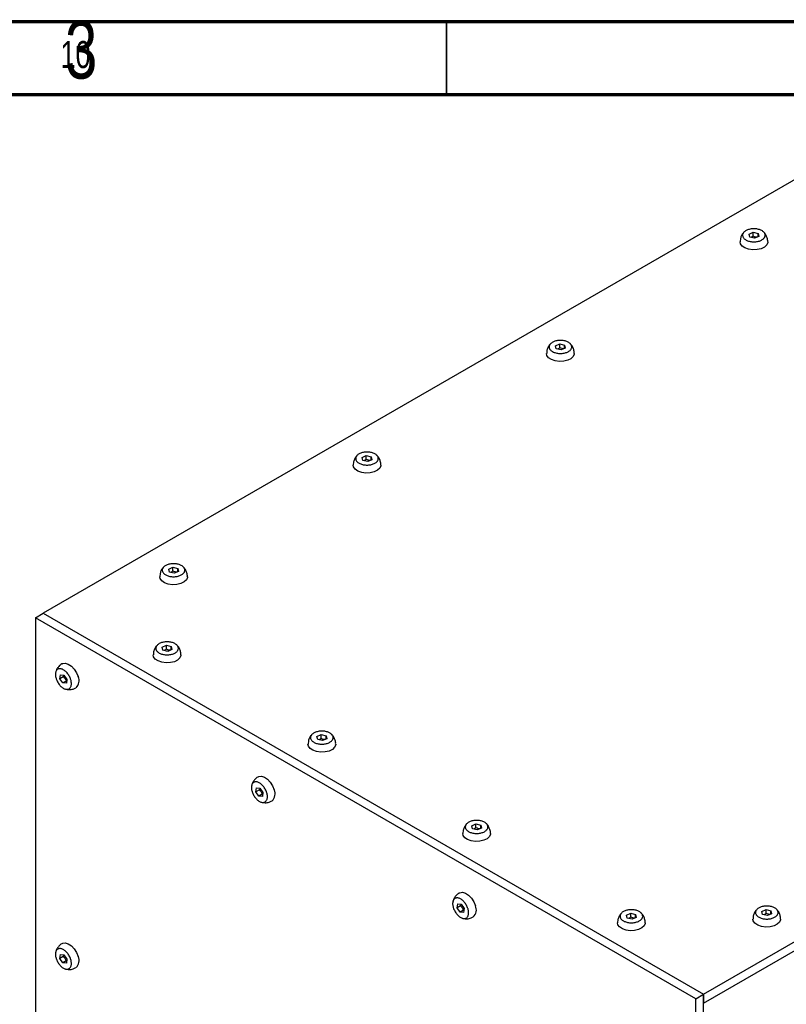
# Model space of a CAD drawing. Header units: millimetres. Extents: x 5 to 592, y 5 to 415.
# Tile 38 of 39: x 468 to 520, y 348 to 415. Entities that reach past the tile are written whole.
import ezdxf

# ---------------------------------------------------------------- set-up
doc = ezdxf.new("R2010")
doc.units = ezdxf.units.MM
doc.layers.add('NOTES', color=6, linetype='Continuous')
doc.layers.add('TRAIT-FORT', color=4, linetype='Continuous', lineweight=25)
doc.styles.add('SLDTEXTSTYLE0', font='TXT', dxfattribs={"width": 0.75})

msp = doc.modelspace()

# ---------------------------------------------------------------- linework, layer by layer
at = {"color": 7, "linetype": 'Continuous', "lineweight": 18}
for p, q in [((589, 415), (5, 415)), ((497, 415), (497, 410)), ((584, 410), (10, 410))]:
    msp.add_line(p, q, dxfattribs=at)
at = {"color": 7, "linetype": 'Continuous', "lineweight": 70}
for p, q in [((5, 415), (589, 415)), ((10, 410), (584, 410))]:
    msp.add_line(p, q, dxfattribs=at)
at = {"color": 7, "linetype": 'Continuous', "lineweight": 35}
msp.add_line((497, 410), (497, 415), dxfattribs=at)
at = {"layer": 'TRAIT-FORT', "color": 4, "linetype": 'Continuous', "lineweight": 25}
for p, q in [((522.3969, 405.0516), (469.3639, 374.4363)), ((517.7325, 400.4268), (518.0187, 400.5537)), ((517.7797, 400.2203), (517.7325, 400.4268)), ((518.0187, 400.5537), (518.3521, 400.474)), ((518.0187, 400.2883), (518.0187, 400.5537)), ((518.3521, 400.474), (518.3993, 400.2675)), ((518.3521, 400.2466), (518.3521, 400.474)), ((517.1419, 400.1188), (517.1236, 399.8984)), ((518.1131, 400.1406), (517.7797, 400.2203)), ((518.0187, 400.2883), (517.868, 400.1992)), ((518.3993, 400.2675), (518.1131, 400.1406)), ((503.8836, 392.4649), (503.8653, 392.2446)), ((504.4742, 392.773), (504.7604, 392.8999)), ((504.5215, 392.5665), (504.4742, 392.773)), ((504.8549, 392.4868), (504.5215, 392.5665)), ((504.7604, 392.6345), (504.6097, 392.5454)), ((504.7604, 392.8999), (505.0938, 392.8202)), ((504.7604, 392.6345), (504.7604, 392.8999)), ((505.1411, 392.6137), (504.8549, 392.4868)), ((505.0938, 392.8202), (505.1411, 392.6137)), ((505.0938, 392.5927), (505.0938, 392.8202)), ((490.6254, 384.8111), (490.6071, 384.5908)), ((491.216, 385.1191), (491.5022, 385.246)), ((491.2632, 384.9126), (491.216, 385.1191)), ((491.5966, 384.833), (491.2632, 384.9126)), ((491.5022, 384.9806), (491.3515, 384.8916)), ((491.5022, 385.246), (491.8356, 385.1664)), ((491.5022, 384.9806), (491.5022, 385.246)), ((491.8828, 384.9599), (491.5966, 384.833)), ((491.8356, 385.1664), (491.8828, 384.9599)), ((491.8356, 384.9389), (491.8356, 385.1664)), ((514.6188, 348.3113), (567.6518, 378.9266)), ((514.6188, 347.6989), (567.6518, 378.3142)), ((477.9577, 377.4653), (478.2439, 377.5922)), ((478.005, 377.2588), (477.9577, 377.4653)), ((478.2439, 377.5922), (478.5773, 377.5126)), ((478.2439, 377.3268), (478.2439, 377.5922)), ((478.5773, 377.5126), (478.6246, 377.306)), ((478.5773, 377.2851), (478.5773, 377.5126)), ((477.3671, 377.1573), (477.3488, 376.9369)), ((478.3384, 377.1792), (478.005, 377.2588)), ((478.2439, 377.3268), (478.0932, 377.2377)), ((478.6246, 377.306), (478.3384, 377.1792)), ((468.8336, 374.1302), (469.3639, 374.4363)), ((514.0884, 348.0051), (468.8336, 374.1302)), ((468.8336, 374.1302), (468.8336, 311.6648)), ((469.3639, 374.4363), (514.6188, 348.3113)), ((477.5158, 372.1076), (477.802, 372.2345)), ((477.563, 371.9011), (477.5158, 372.1076)), ((477.802, 372.2345), (478.1354, 372.1549)), ((477.802, 371.9691), (477.802, 372.2345)), ((478.1354, 372.1549), (478.1826, 371.9484)), ((478.1354, 371.9274), (478.1354, 372.1549)), ((476.9252, 371.7996), (476.9069, 371.5793)), ((477.8965, 371.8215), (477.563, 371.9011)), ((477.802, 371.9691), (477.6513, 371.88)), ((478.1826, 371.9484), (477.8965, 371.8215)), ((470.5071, 369.9485), (470.5403, 370.2214)), ((470.7369, 370.0812), (470.5071, 369.9485)), ((470.5403, 370.2214), (470.776, 370.1982)), ((470.7668, 370.1991), (470.7369, 370.0812)), ((470.776, 370.1982), (470.9785, 369.902)), ((470.7095, 369.6523), (470.5071, 369.9485)), ((470.9393, 369.785), (470.7095, 369.6523)), ((470.9452, 369.629), (470.7095, 369.6523)), ((470.9785, 369.902), (470.9452, 369.629)), ((488.1224, 365.9846), (488.4086, 366.1115)), ((488.1696, 365.7781), (488.1224, 365.9846)), ((488.4086, 366.1115), (488.742, 366.0318)), ((488.4086, 365.8461), (488.4086, 366.1115)), ((488.742, 366.0318), (488.7892, 365.8253)), ((488.742, 365.8044), (488.742, 366.0318)), ((487.5318, 365.6765), (487.5135, 365.4562)), ((488.5031, 365.6984), (488.1696, 365.7781)), ((488.4086, 365.8461), (488.2579, 365.757)), ((488.7892, 365.8253), (488.5031, 365.6984)), ((483.9421, 362.1926), (483.9754, 362.4656)), ((484.1719, 362.3253), (483.9421, 362.1926)), ((484.1446, 361.8964), (483.9421, 362.1926)), ((483.9754, 362.4656), (484.2111, 362.4423)), ((484.3744, 362.0291), (484.1446, 361.8964)), ((484.3803, 361.8732), (484.1446, 361.8964)), ((484.2019, 362.4432), (484.1719, 362.3253)), ((484.2111, 362.4423), (484.4135, 362.1461)), ((484.4135, 362.1461), (484.3803, 361.8732)), ((498.729, 359.8615), (499.0152, 359.9884)), ((498.7762, 359.655), (498.729, 359.8615)), ((499.0152, 359.9884), (499.3486, 359.9088)), ((499.0152, 359.723), (499.0152, 359.9884)), ((499.3486, 359.9088), (499.3958, 359.7022)), ((499.3486, 359.6813), (499.3486, 359.9088)), ((498.1384, 359.5535), (498.1201, 359.3331)), ((499.1097, 359.5754), (498.7762, 359.655)), ((499.0152, 359.723), (498.8645, 359.6339)), ((499.3958, 359.7022), (499.1097, 359.5754)), ((497.7307, 354.2327), (497.7639, 354.5056)), ((497.7639, 354.5056), (497.9997, 354.4823)), ((497.9904, 354.4832), (497.9605, 354.3653)), ((497.9997, 354.4823), (498.2021, 354.1861)), ((497.9605, 354.3653), (497.7307, 354.2327)), ((497.9331, 353.9365), (497.7307, 354.2327)), ((498.163, 354.0691), (497.9331, 353.9365)), ((498.1689, 353.9132), (497.9331, 353.9365)), ((498.2021, 354.1861), (498.1689, 353.9132)), ((509.3356, 353.7385), (509.6218, 353.8653)), ((509.6218, 353.8653), (509.9552, 353.7857)), ((509.6218, 353.6), (509.6218, 353.8653)), ((509.9552, 353.7857), (510.0024, 353.5792)), ((509.9552, 353.5582), (509.9552, 353.7857)), ((518.6164, 353.9936), (518.9026, 354.1205)), ((518.6636, 353.7871), (518.6164, 353.9936)), ((518.997, 353.7074), (518.6636, 353.7871)), ((518.9026, 353.8551), (518.7518, 353.766)), ((518.9026, 354.1205), (519.236, 354.0408)), ((518.9026, 353.8551), (518.9026, 354.1205)), ((519.2832, 353.8343), (518.997, 353.7074)), ((519.236, 354.0408), (519.2832, 353.8343)), ((519.236, 353.8134), (519.236, 354.0408)), ((508.745, 353.4304), (508.7267, 353.2101)), ((509.3828, 353.5319), (509.3356, 353.7385)), ((509.7163, 353.4523), (509.3828, 353.5319)), ((509.6218, 353.6), (509.4711, 353.5109)), ((510.0024, 353.5792), (509.7163, 353.4523)), ((518.0258, 353.6856), (518.0075, 353.4652)), ((470.5071, 350.7598), (470.5403, 351.0327)), ((470.7369, 350.8925), (470.5071, 350.7598)), ((470.7095, 350.4636), (470.5071, 350.7598)), ((470.5403, 351.0327), (470.776, 351.0095)), ((470.9393, 350.5963), (470.7095, 350.4636)), ((470.9452, 350.4403), (470.7095, 350.4636)), ((470.7668, 351.0104), (470.7369, 350.8925)), ((470.776, 351.0095), (470.9785, 350.7133)), ((470.9785, 350.7133), (470.9452, 350.4403)), ((514.0884, 348.0051), (514.6188, 348.3113)), ((514.0884, 285.5397), (514.0884, 348.0051)), ((514.6188, 348.3113), (514.6188, 347.6989)), ((514.6188, 285.8459), (514.6188, 348.3113)), ((514.6188, 286.4583), (514.6188, 347.6989))]:
    msp.add_line(p, q, dxfattribs=at)
at = {"layer": 'TRAIT-FORT', "color": 4, "linetype": 'Continuous', "lineweight": 25, "flags": 128}
for points in [[(518.9437, 399.6884), (518.7885, 399.5421), (518.5626, 399.4306), (518.288, 399.3648), (517.9917, 399.3513), (517.7027, 399.3913), (517.4492, 399.4809), (517.2561, 399.6113), (517.1422, 399.7698), (517.1159, 399.8978)], [(519.0159, 399.8983), (519.013, 399.8552), (518.9437, 399.6884)], [(505.6855, 392.0346), (505.5303, 391.8882), (505.3044, 391.7767), (505.0298, 391.711), (504.7335, 391.6975), (504.4445, 391.7375), (504.191, 391.8271), (503.9978, 391.9575), (503.884, 392.116), (503.8577, 392.244)], [(505.7577, 392.2445), (505.7548, 392.2014), (505.6855, 392.0346)], [(492.4272, 384.3807), (492.272, 384.2344), (492.0461, 384.1229), (491.7715, 384.0572), (491.4752, 384.0437), (491.1862, 384.0836), (490.9327, 384.1732), (490.7396, 384.3037), (490.6257, 384.4622), (490.5994, 384.5901)], [(492.4994, 384.5907), (492.4965, 384.5476), (492.4272, 384.3807)], [(479.169, 376.7269), (479.0138, 376.5806), (478.7878, 376.4691), (478.5133, 376.4034), (478.217, 376.3898), (477.928, 376.4298), (477.6745, 376.5194), (477.4813, 376.6498), (477.3675, 376.8083), (477.3412, 376.9363)], [(479.2412, 376.9369), (479.2383, 376.8938), (479.169, 376.7269)], [(478.727, 371.3692), (478.5718, 371.2229), (478.3459, 371.1114), (478.0713, 371.0457), (477.775, 371.0322), (477.486, 371.0721), (477.2325, 371.1617), (477.0394, 371.2922), (476.9255, 371.4507), (476.8992, 371.5786)], [(478.7992, 371.5792), (478.7963, 371.5361), (478.727, 371.3692)], [(470.6565, 370.9724), (470.6953, 370.9914), (470.8745, 371.0148), (471.0789, 370.9536), (471.2884, 370.8136), (471.4826, 370.6087), (471.6424, 370.3588), (471.7523, 370.0885)], [(489.3336, 365.2462), (489.1784, 365.0998), (488.9525, 364.9883), (488.678, 364.9226), (488.3817, 364.9091), (488.0926, 364.9491), (487.8391, 365.0387), (487.646, 365.1691), (487.5321, 365.3276), (487.5058, 365.4556)], [(489.4058, 365.4561), (489.4029, 365.413), (489.3336, 365.2462)], [(484.0915, 363.2165), (484.1304, 363.2356), (484.3095, 363.259), (484.5139, 363.1977), (484.7234, 363.0577), (484.9176, 362.8528), (485.0774, 362.6029), (485.1873, 362.3326)], [(499.9402, 359.1231), (499.785, 358.9768), (499.5591, 358.8653), (499.2846, 358.7996), (498.9883, 358.786), (498.6992, 358.826), (498.4457, 358.9156), (498.2526, 359.046), (498.1388, 359.2045), (498.1124, 359.3325)], [(500.0124, 359.3331), (500.0095, 359.29), (499.9402, 359.1231)], [(497.8801, 355.2565), (497.9189, 355.2756), (498.0981, 355.299), (498.3025, 355.2377), (498.512, 355.0978), (498.7062, 354.8928), (498.866, 354.643), (498.9759, 354.3726)], [(510.5468, 353.0001), (510.3916, 352.8537), (510.1657, 352.7422), (509.8912, 352.6765), (509.5949, 352.663), (509.3058, 352.703), (509.0523, 352.7926), (508.8592, 352.923), (508.7454, 353.0815), (508.719, 353.2094)], [(510.619, 353.21), (510.6161, 353.1669), (510.5468, 353.0001)], [(519.8276, 353.2552), (519.6724, 353.1088), (519.4465, 352.9974), (519.1719, 352.9316), (518.8756, 352.9181), (518.5866, 352.9581), (518.3331, 353.0477), (518.14, 353.1781), (518.0261, 353.3366), (517.9998, 353.4646)], [(519.8998, 353.4651), (519.8969, 353.422), (519.8276, 353.2552)], [(470.6565, 351.7837), (470.6953, 351.8027), (470.8745, 351.8261), (471.0789, 351.7649), (471.2884, 351.6249), (471.4826, 351.42), (471.6424, 351.1701), (471.7523, 350.8998)]]:
    msp.add_lwpolyline(points, dxfattribs=at)
at = {"layer": 'TRAIT-FORT', "color": 4, "linetype": 'Continuous', "lineweight": 25}
for centre in [(471.1816, 369.8029), (484.6166, 362.047), (498.4052, 354.0871), (471.1816, 350.6142)]:
    msp.add_arc(centre, 0.6382, 311.79456, 26.58489, dxfattribs=at)
for points, knots in [([(517.3459, 400.5135), (517.3403, 400.5083), (517.2894, 400.4618), (517.2123, 400.3293), (517.1674, 400.1951), (517.1419, 400.1188)], [0, 0, 0, 0, 0.05127561, 0.46035416, 1, 1, 1, 1]), ([(517.3502, 400.5181), (517.3685, 400.5406), (517.4057, 400.5861), (517.4852, 400.6461), (517.5806, 400.6984), (517.6892, 400.7403), (517.8094, 400.7713), (517.9358, 400.7901), (518.0671, 400.7964), (518.1971, 400.79), (518.3246, 400.7709), (518.4436, 400.74), (518.553, 400.6976), (518.6476, 400.6457), (518.7265, 400.5848), (518.786, 400.5177), (518.8255, 400.4451), (518.8431, 400.3705), (518.8388, 400.2945), (518.8158, 400.2296), (518.7777, 400.1673), (518.7252, 400.1084), (518.6469, 400.0482), (518.5512, 399.9959), (518.4427, 399.954), (518.3224, 399.923), (518.196, 399.9042), (518.0648, 399.8979), (517.9347, 399.9043), (517.8072, 399.9234), (517.6882, 399.9543), (517.5788, 399.9967), (517.4842, 400.0487), (517.4054, 400.1096), (517.3459, 400.1766), (517.3064, 400.2492), (517.2886, 400.3239), (517.2932, 400.3998), (517.3154, 400.4649), (517.3406, 400.5034), (517.3502, 400.5181)], [0, 0, 0, 0, 0.0264626, 0.0536926, 0.0801553, 0.1073853, 0.1338479, 0.1610779, 0.1875406, 0.2147706, 0.2412332, 0.2684632, 0.2949258, 0.3221559, 0.3486185, 0.3758485, 0.4023111, 0.4295412, 0.4560038, 0.4832338, 0.5, 0.5264626, 0.5536926, 0.5801553, 0.6073853, 0.6338479, 0.6610779, 0.6875406, 0.7147706, 0.7412332, 0.7684632, 0.7949258, 0.8221559, 0.8486185, 0.8758485, 0.9023111, 0.9295412, 0.9560038, 0.9832338, 1, 1, 1, 1]), ([(519.0082, 399.8977), (519.0108, 399.9196), (519.0188, 399.9891), (518.9892, 400.138), (518.9178, 400.3368), (518.8222, 400.4966), (518.7435, 400.559), (518.7318, 400.5683)], [0, 0, 0, 0, 0.0879506, 0.2798795, 0.5981638, 0.9401191, 1, 1, 1, 1]), ([(518.2838, 400.2163), (518.247, 400.2183), (518.1584, 400.2233), (518.0702, 400.2643), (518.0187, 400.2883)], [0, 0, 0, 0, 0.4151638, 1, 1, 1, 1]), ([(504.0919, 392.8643), (504.1102, 392.8867), (504.1474, 392.9323), (504.2269, 392.9922), (504.3223, 393.0446), (504.4309, 393.0865), (504.5511, 393.1175), (504.6775, 393.1363), (504.8088, 393.1426), (504.9389, 393.1362), (505.0664, 393.1171), (505.1854, 393.0862), (505.2947, 393.0438), (505.3893, 392.9918), (505.4682, 392.9309), (505.5277, 392.8639), (505.5672, 392.7913), (505.5849, 392.7167), (505.5806, 392.6407), (505.5576, 392.5757), (505.5195, 392.5135), (505.467, 392.4546), (505.3886, 392.3944), (505.2929, 392.3421), (505.1844, 392.3002), (505.0642, 392.2691), (504.9378, 392.2504), (504.8065, 392.244), (504.6765, 392.2505), (504.549, 392.2696), (504.4299, 392.3005), (504.3206, 392.3429), (504.226, 392.3948), (504.1471, 392.4557), (504.0876, 392.5228), (504.0481, 392.5953), (504.0304, 392.67), (504.0349, 392.746), (504.0571, 392.8111), (504.0823, 392.8496), (504.0919, 392.8643)], [0, 0, 0, 0, 0.0264626, 0.0536926, 0.0801553, 0.1073853, 0.1338479, 0.1610779, 0.1875406, 0.2147706, 0.2412332, 0.2684632, 0.2949258, 0.3221559, 0.3486185, 0.3758485, 0.4023111, 0.4295412, 0.4560038, 0.4832338, 0.5, 0.5264626, 0.5536926, 0.5801553, 0.6073853, 0.6338479, 0.6610779, 0.6875406, 0.7147706, 0.7412332, 0.7684632, 0.7949258, 0.8221559, 0.8486185, 0.8758485, 0.9023111, 0.9295412, 0.9560038, 0.9832338, 1, 1, 1, 1]), ([(505.75, 392.2439), (505.7525, 392.2657), (505.7606, 392.3353), (505.731, 392.4842), (505.6595, 392.683), (505.5639, 392.8428), (505.4852, 392.9052), (505.4735, 392.9144)], [0, 0, 0, 0, 0.0879506, 0.2798795, 0.5981638, 0.9401191, 1, 1, 1, 1]), ([(504.0877, 392.8597), (504.082, 392.8545), (504.0312, 392.808), (503.954, 392.6754), (503.9092, 392.5413), (503.8836, 392.4649)], [0, 0, 0, 0, 0.0512756, 0.4603542, 1, 1, 1, 1]), ([(505.0256, 392.5625), (504.9888, 392.5645), (504.9002, 392.5694), (504.812, 392.6105), (504.7604, 392.6345)], [0, 0, 0, 0, 0.4151638, 1, 1, 1, 1]), ([(490.8337, 385.2105), (490.852, 385.2329), (490.8892, 385.2784), (490.9687, 385.3384), (491.0641, 385.3908), (491.1726, 385.4326), (491.2929, 385.4637), (491.4193, 385.4825), (491.5506, 385.4888), (491.6806, 385.4824), (491.8081, 385.4633), (491.9271, 385.4323), (492.0365, 385.3899), (492.1311, 385.338), (492.21, 385.2771), (492.2694, 385.21), (492.309, 385.1375), (492.3266, 385.0628), (492.3223, 384.9868), (492.2993, 384.9219), (492.2612, 384.8597), (492.2087, 384.8008), (492.1304, 384.7405), (492.0347, 384.6883), (491.9262, 384.6464), (491.8059, 384.6153), (491.6795, 384.5965), (491.5483, 384.5902), (491.4182, 384.5966), (491.2907, 384.6158), (491.1717, 384.6467), (491.0623, 384.6891), (490.9677, 384.741), (490.8889, 384.8019), (490.8294, 384.869), (490.7899, 384.9415), (490.7721, 385.0162), (490.7767, 385.0921), (490.7989, 385.1572), (490.8241, 385.1958), (490.8337, 385.2105)], [0, 0, 0, 0, 0.0264626, 0.0536926, 0.0801553, 0.1073853, 0.1338479, 0.1610779, 0.1875406, 0.2147706, 0.2412332, 0.2684632, 0.2949258, 0.3221559, 0.3486185, 0.3758485, 0.4023111, 0.4295412, 0.4560038, 0.4832338, 0.5, 0.5264626, 0.5536926, 0.5801553, 0.6073853, 0.6338479, 0.6610779, 0.6875406, 0.7147706, 0.7412332, 0.7684632, 0.7949258, 0.8221559, 0.8486185, 0.8758485, 0.9023111, 0.9295412, 0.9560038, 0.9832338, 1, 1, 1, 1]), ([(490.8294, 385.2058), (490.8238, 385.2006), (490.7729, 385.1542), (490.6958, 385.0216), (490.6509, 384.8874), (490.6254, 384.8111)], [0, 0, 0, 0, 0.0512756, 0.4603542, 1, 1, 1, 1]), ([(491.7673, 384.9087), (491.7305, 384.9107), (491.6419, 384.9156), (491.5537, 384.9566), (491.5022, 384.9806)], [0, 0, 0, 0, 0.4151638, 1, 1, 1, 1]), ([(492.4917, 384.5901), (492.4943, 384.6119), (492.5023, 384.6815), (492.4727, 384.8304), (492.4013, 385.0292), (492.3057, 385.189), (492.227, 385.2513), (492.2153, 385.2606)], [0, 0, 0, 0, 0.0879506, 0.2798795, 0.5981638, 0.9401191, 1, 1, 1, 1]), ([(477.5712, 377.552), (477.5655, 377.5468), (477.5147, 377.5004), (477.4375, 377.3678), (477.3927, 377.2336), (477.3671, 377.1573)], [0, 0, 0, 0, 0.05127561, 0.46035416, 1, 1, 1, 1]), ([(477.5754, 377.5566), (477.5937, 377.5791), (477.6309, 377.6246), (477.7104, 377.6846), (477.8058, 377.7369), (477.9144, 377.7788), (478.0346, 377.8099), (478.161, 377.8286), (478.2923, 377.835), (478.4224, 377.8285), (478.5499, 377.8094), (478.6689, 377.7785), (478.7782, 377.7361), (478.8728, 377.6842), (478.9517, 377.6233), (479.0112, 377.5562), (479.0507, 377.4837), (479.0684, 377.409), (479.0641, 377.333), (479.0411, 377.2681), (479.003, 377.2058), (478.9505, 377.147), (478.8721, 377.0867), (478.7764, 377.0344), (478.6679, 376.9925), (478.5477, 376.9615), (478.4213, 376.9427), (478.29, 376.9364), (478.16, 376.9428), (478.0325, 376.9619), (477.9134, 376.9929), (477.8041, 377.0353), (477.7095, 377.0872), (477.6306, 377.1481), (477.5711, 377.2152), (477.5316, 377.2877), (477.5139, 377.3624), (477.5184, 377.4383), (477.5406, 377.5034), (477.5658, 377.542), (477.5754, 377.5566)], [0, 0, 0, 0, 0.0264626, 0.0536926, 0.0801553, 0.1073853, 0.1338479, 0.1610779, 0.1875406, 0.2147706, 0.2412332, 0.2684632, 0.2949258, 0.3221559, 0.3486185, 0.3758485, 0.4023111, 0.4295412, 0.4560038, 0.4832338, 0.5, 0.5264626, 0.5536926, 0.5801553, 0.6073853, 0.6338479, 0.6610779, 0.6875406, 0.7147706, 0.7412332, 0.7684632, 0.7949258, 0.8221559, 0.8486185, 0.8758485, 0.9023111, 0.9295412, 0.9560038, 0.9832338, 1, 1, 1, 1]), ([(479.2335, 376.9362), (479.236, 376.9581), (479.2441, 377.0277), (479.2145, 377.1765), (479.143, 377.3753), (479.0474, 377.5352), (478.9687, 377.5975), (478.957, 377.6068)], [0, 0, 0, 0, 0.0879506, 0.2798795, 0.5981638, 0.9401191, 1, 1, 1, 1]), ([(478.5091, 377.2548), (478.4723, 377.2569), (478.3837, 377.2618), (478.2955, 377.3028), (478.2439, 377.3268)], [0, 0, 0, 0, 0.4151638, 1, 1, 1, 1]), ([(477.1292, 372.1943), (477.1236, 372.1891), (477.0727, 372.1427), (476.9956, 372.0101), (476.9507, 371.8759), (476.9252, 371.7996)], [0, 0, 0, 0, 0.0512756, 0.4603542, 1, 1, 1, 1]), ([(477.1335, 372.199), (477.1518, 372.2214), (477.189, 372.2669), (477.2685, 372.3269), (477.3639, 372.3793), (477.4725, 372.4211), (477.5927, 372.4522), (477.7191, 372.471), (477.8504, 372.4773), (477.9804, 372.4709), (478.1079, 372.4517), (478.2269, 372.4208), (478.3363, 372.3784), (478.4309, 372.3265), (478.5098, 372.2656), (478.5693, 372.1985), (478.6088, 372.126), (478.6264, 372.0513), (478.6221, 371.9753), (478.5991, 371.9104), (478.561, 371.8482), (478.5085, 371.7893), (478.4302, 371.729), (478.3345, 371.6768), (478.226, 371.6349), (478.1057, 371.6038), (477.9793, 371.585), (477.8481, 371.5787), (477.718, 371.5851), (477.5905, 371.6043), (477.4715, 371.6352), (477.3621, 371.6776), (477.2675, 371.7295), (477.1887, 371.7904), (477.1292, 371.8575), (477.0897, 371.93), (477.0719, 372.0047), (477.0765, 372.0806), (477.0987, 372.1457), (477.1239, 372.1843), (477.1335, 372.199)], [0, 0, 0, 0, 0.0264626, 0.0536926, 0.0801553, 0.1073853, 0.1338479, 0.1610779, 0.1875406, 0.2147706, 0.2412332, 0.2684632, 0.2949258, 0.3221559, 0.3486185, 0.3758485, 0.4023111, 0.4295412, 0.4560038, 0.4832338, 0.5, 0.5264626, 0.5536926, 0.5801553, 0.6073853, 0.6338479, 0.6610779, 0.6875406, 0.7147706, 0.7412332, 0.7684632, 0.7949258, 0.8221559, 0.8486185, 0.8758485, 0.9023111, 0.9295412, 0.9560038, 0.9832338, 1, 1, 1, 1]), ([(478.7915, 371.5786), (478.7941, 371.6004), (478.8021, 371.67), (478.7725, 371.8189), (478.7011, 372.0176), (478.6055, 372.1775), (478.5268, 372.2398), (478.5151, 372.2491)], [0, 0, 0, 0, 0.0879506, 0.2798795, 0.5981638, 0.9401191, 1, 1, 1, 1]), ([(478.0671, 371.8971), (478.0303, 371.8992), (477.9417, 371.9041), (477.8535, 371.9451), (477.802, 371.9691)], [0, 0, 0, 0, 0.4151638, 1, 1, 1, 1]), ([(470.2368, 369.9752), (470.2265, 370.0142), (470.2057, 370.0932), (470.1935, 370.2061), (470.1959, 370.3122), (470.2139, 370.4063), (470.2472, 370.4876), (470.2941, 370.5523), (470.3543, 370.5996), (470.4249, 370.6275), (470.5052, 370.6356), (470.5915, 370.6236), (470.6829, 370.5915), (470.7752, 370.5409), (470.8674, 370.4723), (470.9552, 370.3889), (471.0378, 370.2914), (471.1113, 370.1845), (471.1749, 370.0693), (471.2197, 369.9652), (471.2545, 369.8609), (471.2792, 369.7574), (471.2922, 369.6443), (471.2896, 369.5383), (471.2716, 369.4442), (471.2384, 369.3629), (471.1914, 369.2982), (471.1313, 369.2509), (471.0607, 369.223), (470.9803, 369.2149), (470.894, 369.2269), (470.8026, 369.259), (470.7104, 369.3096), (470.6182, 369.3782), (470.5304, 369.4616), (470.4478, 369.5591), (470.3743, 369.666), (470.3108, 369.7812), (470.2655, 369.8853), (470.2447, 369.9504), (470.2368, 369.9752)], [0, 0, 0, 0, 0.0264626, 0.0536926, 0.0801553, 0.1073853, 0.1338479, 0.1610779, 0.1875406, 0.2147706, 0.2412332, 0.2684632, 0.2949258, 0.3221559, 0.3486185, 0.3758485, 0.4023111, 0.4295412, 0.4560038, 0.4832338, 0.5, 0.5264626, 0.5536926, 0.5801553, 0.6073853, 0.6338479, 0.6610779, 0.6875406, 0.7147706, 0.7412332, 0.7684632, 0.7949258, 0.8221559, 0.8486185, 0.8758485, 0.9023111, 0.9295412, 0.9560038, 0.9832338, 1, 1, 1, 1]), ([(470.6588, 370.9689), (470.648, 370.9643), (470.5604, 370.9262), (470.4417, 370.812), (470.32, 370.652), (470.2459, 370.5141), (470.2282, 370.4248), (470.2213, 370.3899)], [0, 0, 0, 0, 0.0471212, 0.3826526, 0.6366706, 0.857705, 1, 1, 1, 1]), ([(470.7369, 370.0812), (470.7834, 370.0342), (470.8703, 369.9464), (470.9174, 369.8362), (470.9393, 369.785)], [0, 0, 0, 0, 0.5347467, 1, 1, 1, 1]), ([(470.8825, 369.2356), (470.9634, 369.2193), (471.1355, 369.1845), (471.3896, 369.2201), (471.5385, 369.2966), (471.6046, 369.3306)], [0, 0, 0, 0, 0.3300776, 0.7026288, 1, 1, 1, 1]), ([(487.7358, 366.0713), (487.7302, 366.0661), (487.6793, 366.0196), (487.6022, 365.8871), (487.5573, 365.7529), (487.5318, 365.6765)], [0, 0, 0, 0, 0.0512756, 0.4603542, 1, 1, 1, 1]), ([(487.7401, 366.0759), (487.7584, 366.0983), (487.7956, 366.1439), (487.8751, 366.2039), (487.9705, 366.2562), (488.0791, 366.2981), (488.1993, 366.3291), (488.3257, 366.3479), (488.457, 366.3542), (488.587, 366.3478), (488.7145, 366.3287), (488.8335, 366.2978), (488.9429, 366.2554), (489.0375, 366.2034), (489.1164, 366.1425), (489.1759, 366.0755), (489.2154, 366.0029), (489.233, 365.9283), (489.2287, 365.8523), (489.2057, 365.7873), (489.1677, 365.7251), (489.1151, 365.6662), (489.0368, 365.606), (488.9411, 365.5537), (488.8326, 365.5118), (488.7123, 365.4808), (488.5859, 365.462), (488.4547, 365.4557), (488.3246, 365.4621), (488.1971, 365.4812), (488.0781, 365.5121), (487.9687, 365.5545), (487.8741, 365.6064), (487.7953, 365.6673), (487.7358, 365.7344), (487.6963, 365.807), (487.6785, 365.8816), (487.6831, 365.9576), (487.7053, 366.0227), (487.7305, 366.0612), (487.7401, 366.0759)], [0, 0, 0, 0, 0.0264626, 0.0536926, 0.0801553, 0.1073853, 0.1338479, 0.1610779, 0.1875406, 0.2147706, 0.2412332, 0.2684632, 0.2949258, 0.3221559, 0.3486185, 0.3758485, 0.4023111, 0.4295412, 0.4560038, 0.4832338, 0.5, 0.5264626, 0.5536926, 0.5801553, 0.6073853, 0.6338479, 0.6610779, 0.6875406, 0.7147706, 0.7412332, 0.7684632, 0.7949258, 0.8221559, 0.8486185, 0.8758485, 0.9023111, 0.9295412, 0.9560038, 0.9832338, 1, 1, 1, 1]), ([(489.3981, 365.4555), (489.4007, 365.4774), (489.4087, 365.5469), (489.3791, 365.6958), (489.3077, 365.8946), (489.2121, 366.0544), (489.1334, 366.1168), (489.1217, 366.1261)], [0, 0, 0, 0, 0.0879506, 0.2798795, 0.5981638, 0.9401191, 1, 1, 1, 1]), ([(488.6737, 365.7741), (488.6369, 365.7761), (488.5483, 365.781), (488.4601, 365.8221), (488.4086, 365.8461)], [0, 0, 0, 0, 0.41516383, 1, 1, 1, 1]), ([(484.0939, 363.2131), (484.0831, 363.2084), (483.9954, 363.1703), (483.8768, 363.0561), (483.755, 362.8961), (483.6809, 362.7582), (483.6633, 362.6689), (483.6564, 362.634)], [0, 0, 0, 0, 0.0471212, 0.3826526, 0.6366706, 0.857705, 1, 1, 1, 1]), ([(483.6718, 362.2193), (483.6616, 362.2583), (483.6407, 362.3373), (483.6286, 362.4503), (483.6309, 362.5563), (483.649, 362.6504), (483.6822, 362.7317), (483.7292, 362.7964), (483.7893, 362.8438), (483.8599, 362.8716), (483.9403, 362.8797), (484.0266, 362.8677), (484.118, 362.8357), (484.2102, 362.7851), (484.3024, 362.7164), (484.3902, 362.633), (484.4728, 362.5355), (484.5463, 362.4286), (484.61, 362.3134), (484.6547, 362.2093), (484.6895, 362.105), (484.7143, 362.0015), (484.7272, 361.8885), (484.7247, 361.7824), (484.7067, 361.6883), (484.6734, 361.607), (484.6265, 361.5424), (484.5663, 361.495), (484.4957, 361.4671), (484.4154, 361.459), (484.3291, 361.471), (484.2377, 361.5031), (484.1454, 361.5537), (484.0532, 361.6223), (483.9654, 361.7058), (483.8828, 361.8032), (483.8093, 361.9101), (483.7458, 362.0254), (483.7005, 362.1294), (483.6797, 362.1945), (483.6718, 362.2193)], [0, 0, 0, 0, 0.0264626, 0.0536926, 0.0801553, 0.1073853, 0.1338479, 0.1610779, 0.1875406, 0.2147706, 0.2412332, 0.2684632, 0.2949258, 0.3221559, 0.3486185, 0.3758485, 0.4023111, 0.4295412, 0.4560038, 0.4832338, 0.5, 0.5264626, 0.5536926, 0.5801553, 0.6073853, 0.6338479, 0.6610779, 0.6875406, 0.7147706, 0.7412332, 0.7684632, 0.7949258, 0.8221559, 0.8486185, 0.8758485, 0.9023111, 0.9295412, 0.9560038, 0.9832338, 1, 1, 1, 1]), ([(484.1719, 362.3253), (484.2184, 362.2783), (484.3053, 362.1905), (484.3524, 362.0803), (484.3744, 362.0291)], [0, 0, 0, 0, 0.53474673, 1, 1, 1, 1]), ([(484.3175, 361.4797), (484.3984, 361.4634), (484.5705, 361.4286), (484.8246, 361.4642), (484.9735, 361.5407), (485.0396, 361.5747)], [0, 0, 0, 0, 0.3300776, 0.7026288, 1, 1, 1, 1]), ([(498.3424, 359.9482), (498.3368, 359.943), (498.286, 359.8966), (498.2088, 359.764), (498.1639, 359.6298), (498.1384, 359.5535)], [0, 0, 0, 0, 0.0512756, 0.4603542, 1, 1, 1, 1]), ([(498.3467, 359.9528), (498.365, 359.9753), (498.4022, 360.0208), (498.4817, 360.0808), (498.5771, 360.1331), (498.6857, 360.175), (498.8059, 360.2061), (498.9323, 360.2248), (499.0636, 360.2312), (499.1936, 360.2247), (499.3211, 360.2056), (499.4401, 360.1747), (499.5495, 360.1323), (499.6441, 360.0804), (499.723, 360.0195), (499.7825, 359.9524), (499.822, 359.8799), (499.8396, 359.8052), (499.8353, 359.7292), (499.8123, 359.6643), (499.7743, 359.602), (499.7217, 359.5432), (499.6434, 359.4829), (499.5477, 359.4306), (499.4392, 359.3887), (499.3189, 359.3577), (499.1925, 359.3389), (499.0613, 359.3326), (498.9312, 359.339), (498.8037, 359.3581), (498.6847, 359.3891), (498.5753, 359.4315), (498.4807, 359.4834), (498.4019, 359.5443), (498.3424, 359.6114), (498.3029, 359.6839), (498.2851, 359.7586), (498.2897, 359.8345), (498.3119, 359.8996), (498.3371, 359.9382), (498.3467, 359.9528)], [0, 0, 0, 0, 0.0264626, 0.0536926, 0.0801553, 0.1073853, 0.1338479, 0.1610779, 0.1875406, 0.2147706, 0.2412332, 0.2684632, 0.2949258, 0.3221559, 0.3486185, 0.3758485, 0.4023111, 0.4295412, 0.4560038, 0.4832338, 0.5, 0.5264626, 0.5536926, 0.5801553, 0.6073853, 0.6338479, 0.6610779, 0.6875406, 0.7147706, 0.7412332, 0.7684632, 0.7949258, 0.8221559, 0.8486185, 0.8758485, 0.9023111, 0.9295412, 0.9560038, 0.9832338, 1, 1, 1, 1]), ([(500.0047, 359.3324), (500.0073, 359.3543), (500.0153, 359.4239), (499.9857, 359.5727), (499.9143, 359.7715), (499.8187, 359.9314), (499.74, 359.9937), (499.7283, 360.003)], [0, 0, 0, 0, 0.0879506, 0.2798795, 0.5981638, 0.9401191, 1, 1, 1, 1]), ([(499.2803, 359.651), (499.2435, 359.6531), (499.1549, 359.658), (499.0667, 359.699), (499.0152, 359.723)], [0, 0, 0, 0, 0.4151638, 1, 1, 1, 1]), ([(497.8824, 355.2531), (497.8716, 355.2484), (497.784, 355.2103), (497.6654, 355.0961), (497.5436, 354.9361), (497.4695, 354.7982), (497.4519, 354.709), (497.4449, 354.674)], [0, 0, 0, 0, 0.0471212, 0.3826526, 0.6366706, 0.857705, 1, 1, 1, 1]), ([(497.4604, 354.2593), (497.4501, 354.2983), (497.4293, 354.3773), (497.4171, 354.4903), (497.4195, 354.5963), (497.4376, 354.6905), (497.4708, 354.7718), (497.5177, 354.8364), (497.5779, 354.8838), (497.6485, 354.9117), (497.7288, 354.9198), (497.8151, 354.9077), (497.9065, 354.8757), (497.9988, 354.8251), (498.091, 354.7565), (498.1788, 354.673), (498.2614, 354.5756), (498.3349, 354.4687), (498.3985, 354.3534), (498.4433, 354.2494), (498.4781, 354.145), (498.5029, 354.0415), (498.5158, 353.9285), (498.5133, 353.8225), (498.4953, 353.7283), (498.462, 353.647), (498.4151, 353.5824), (498.3549, 353.535), (498.2843, 353.5071), (498.204, 353.499), (498.1177, 353.5111), (498.0263, 353.5431), (497.934, 353.5937), (497.8418, 353.6623), (497.754, 353.7458), (497.6714, 353.8432), (497.5979, 353.9501), (497.5344, 354.0654), (497.4891, 354.1695), (497.4683, 354.2345), (497.4604, 354.2593)], [0, 0, 0, 0, 0.0264626, 0.0536926, 0.0801553, 0.1073853, 0.1338479, 0.1610779, 0.1875406, 0.2147706, 0.2412332, 0.2684632, 0.2949258, 0.3221559, 0.3486185, 0.3758485, 0.4023111, 0.4295412, 0.4560038, 0.4832338, 0.5, 0.5264626, 0.5536926, 0.5801553, 0.6073853, 0.6338479, 0.6610779, 0.6875406, 0.7147706, 0.7412332, 0.7684632, 0.7949258, 0.8221559, 0.8486185, 0.8758485, 0.9023111, 0.9295412, 0.9560038, 0.9832338, 1, 1, 1, 1]), ([(497.9605, 354.3653), (498.007, 354.3183), (498.0939, 354.2305), (498.141, 354.1204), (498.163, 354.0691)], [0, 0, 0, 0, 0.5347467, 1, 1, 1, 1]), ([(508.949, 353.8251), (508.9434, 353.82), (508.8926, 353.7735), (508.8154, 353.6409), (508.7705, 353.5067), (508.745, 353.4304)], [0, 0, 0, 0, 0.0512756, 0.4603542, 1, 1, 1, 1]), ([(508.9533, 353.8298), (508.9716, 353.8522), (509.0088, 353.8978), (509.0883, 353.9577), (509.1837, 354.0101), (509.2923, 354.0519), (509.4125, 354.083), (509.5389, 354.1018), (509.6702, 354.1081), (509.8002, 354.1017), (509.9277, 354.0826), (510.0467, 354.0516), (510.1561, 354.0092), (510.2507, 353.9573), (510.3296, 353.8964), (510.3891, 353.8293), (510.4286, 353.7568), (510.4462, 353.6821), (510.4419, 353.6061), (510.419, 353.5412), (510.3809, 353.479), (510.3283, 353.4201), (510.25, 353.3598), (510.1543, 353.3076), (510.0458, 353.2657), (509.9255, 353.2346), (509.7991, 353.2159), (509.6679, 353.2095), (509.5378, 353.216), (509.4103, 353.2351), (509.2913, 353.266), (509.1819, 353.3084), (509.0873, 353.3603), (509.0085, 353.4212), (508.949, 353.4883), (508.9095, 353.5608), (508.8917, 353.6355), (508.8963, 353.7115), (508.9185, 353.7766), (508.9437, 353.8151), (508.9533, 353.8298)], [0, 0, 0, 0, 0.0264626, 0.0536926, 0.0801553, 0.1073853, 0.1338479, 0.1610779, 0.1875406, 0.2147706, 0.2412332, 0.2684632, 0.2949258, 0.3221559, 0.3486185, 0.3758485, 0.4023111, 0.4295412, 0.4560038, 0.4832338, 0.5, 0.5264626, 0.5536926, 0.5801553, 0.6073853, 0.6338479, 0.6610779, 0.6875406, 0.7147706, 0.7412332, 0.7684632, 0.7949258, 0.8221559, 0.8486185, 0.8758485, 0.9023111, 0.9295412, 0.9560038, 0.9832338, 1, 1, 1, 1]), ([(510.6113, 353.2094), (510.6139, 353.2312), (510.6219, 353.3008), (510.5923, 353.4497), (510.5209, 353.6485), (510.4253, 353.8083), (510.3466, 353.8706), (510.3349, 353.8799)], [0, 0, 0, 0, 0.0879506, 0.2798795, 0.5981638, 0.9401191, 1, 1, 1, 1]), ([(518.2298, 354.0803), (518.2241, 354.0751), (518.1733, 354.0286), (518.0962, 353.8961), (518.0513, 353.7619), (518.0258, 353.6856)], [0, 0, 0, 0, 0.05127561, 0.46035416, 1, 1, 1, 1]), ([(518.234, 354.0849), (518.2524, 354.1073), (518.2895, 354.1529), (518.3691, 354.2129), (518.4644, 354.2652), (518.573, 354.3071), (518.6933, 354.3381), (518.8197, 354.3569), (518.9509, 354.3632), (519.081, 354.3568), (519.2085, 354.3377), (519.3275, 354.3068), (519.4369, 354.2644), (519.5315, 354.2124), (519.6103, 354.1515), (519.6698, 354.0845), (519.7093, 354.0119), (519.727, 353.9373), (519.7227, 353.8613), (519.6997, 353.7964), (519.6616, 353.7341), (519.6091, 353.6752), (519.5307, 353.615), (519.4351, 353.5627), (519.3266, 353.5208), (519.2063, 353.4898), (519.0799, 353.471), (518.9486, 353.4647), (518.8186, 353.4711), (518.6911, 353.4902), (518.5721, 353.5211), (518.4627, 353.5635), (518.3681, 353.6154), (518.2892, 353.6764), (518.2297, 353.7434), (518.1903, 353.816), (518.1725, 353.8906), (518.1771, 353.9666), (518.1992, 354.0317), (518.2244, 354.0702), (518.234, 354.0849)], [0, 0, 0, 0, 0.0264626, 0.0536926, 0.0801553, 0.1073853, 0.1338479, 0.1610779, 0.1875406, 0.2147706, 0.2412332, 0.2684632, 0.2949258, 0.3221559, 0.3486185, 0.3758485, 0.4023111, 0.4295412, 0.4560038, 0.4832338, 0.5, 0.5264626, 0.5536926, 0.5801553, 0.6073853, 0.6338479, 0.6610779, 0.6875406, 0.7147706, 0.7412332, 0.7684632, 0.7949258, 0.8221559, 0.8486185, 0.8758485, 0.9023111, 0.9295412, 0.9560038, 0.9832338, 1, 1, 1, 1]), ([(519.1677, 353.7831), (519.1309, 353.7851), (519.0423, 353.79), (518.9541, 353.8311), (518.9026, 353.8551)], [0, 0, 0, 0, 0.4151638, 1, 1, 1, 1]), ([(519.8921, 353.4645), (519.8946, 353.4864), (519.9027, 353.5559), (519.8731, 353.7048), (519.8017, 353.9036), (519.7061, 354.0634), (519.6274, 354.1258), (519.6157, 354.1351)], [0, 0, 0, 0, 0.0879506, 0.2798795, 0.5981638, 0.9401191, 1, 1, 1, 1]), ([(498.1061, 353.5197), (498.187, 353.5034), (498.3591, 353.4686), (498.6132, 353.5042), (498.7621, 353.5808), (498.8282, 353.6147)], [0, 0, 0, 0, 0.3300776, 0.7026288, 1, 1, 1, 1]), ([(509.8869, 353.528), (509.8501, 353.53), (509.7615, 353.5349), (509.6733, 353.576), (509.6218, 353.6)], [0, 0, 0, 0, 0.4151638, 1, 1, 1, 1]), ([(470.6588, 351.7802), (470.648, 351.7755), (470.5604, 351.7375), (470.4417, 351.6233), (470.32, 351.4633), (470.2459, 351.3253), (470.2282, 351.2361), (470.2213, 351.2012)], [0, 0, 0, 0, 0.0471212, 0.3826526, 0.6366706, 0.857705, 1, 1, 1, 1]), ([(470.2368, 350.7865), (470.2265, 350.8254), (470.2057, 350.9045), (470.1935, 351.0174), (470.1959, 351.1235), (470.2139, 351.2176), (470.2472, 351.2989), (470.2941, 351.3636), (470.3543, 351.4109), (470.4249, 351.4388), (470.5052, 351.4469), (470.5915, 351.4349), (470.6829, 351.4028), (470.7752, 351.3522), (470.8674, 351.2836), (470.9552, 351.2001), (471.0378, 351.1027), (471.1113, 350.9958), (471.1749, 350.8805), (471.2197, 350.7765), (471.2545, 350.6721), (471.2792, 350.5686), (471.2922, 350.4556), (471.2896, 350.3496), (471.2716, 350.2555), (471.2384, 350.1742), (471.1914, 350.1095), (471.1313, 350.0622), (471.0607, 350.0343), (470.9803, 350.0262), (470.894, 350.0382), (470.8026, 350.0703), (470.7104, 350.1209), (470.6182, 350.1895), (470.5304, 350.2729), (470.4478, 350.3704), (470.3743, 350.4773), (470.3108, 350.5925), (470.2655, 350.6966), (470.2447, 350.7617), (470.2368, 350.7865)], [0, 0, 0, 0, 0.0264626, 0.0536926, 0.0801553, 0.1073853, 0.1338479, 0.1610779, 0.1875406, 0.2147706, 0.2412332, 0.2684632, 0.2949258, 0.3221559, 0.3486185, 0.3758485, 0.4023111, 0.4295412, 0.4560038, 0.4832338, 0.5, 0.5264626, 0.5536926, 0.5801553, 0.6073853, 0.6338479, 0.6610779, 0.6875406, 0.7147706, 0.7412332, 0.7684632, 0.7949258, 0.8221559, 0.8486185, 0.8758485, 0.9023111, 0.9295412, 0.9560038, 0.9832338, 1, 1, 1, 1]), ([(470.7369, 350.8925), (470.7834, 350.8455), (470.8703, 350.7576), (470.9174, 350.6475), (470.9393, 350.5963)], [0, 0, 0, 0, 0.5347467, 1, 1, 1, 1]), ([(470.8825, 350.0469), (470.9634, 350.0305), (471.1355, 349.9958), (471.3896, 350.0314), (471.5385, 350.1079), (471.6046, 350.1419)], [0, 0, 0, 0, 0.3300776, 0.7026288, 1, 1, 1, 1])]:
    msp.add_open_spline(points, degree=3, knots=knots, dxfattribs=at)

# ---------------------------------------------------------------- texts
at = {"layer": 'NOTES', "color": 211, "style": 'SLDTEXTSTYLE0'}
for s, insert, char_height, attachment_point in [('3', (471.96, 415.0602), 3.9688, 2), ('10', (470.5417, 413.668), 1.85208, 1)]:
    msp.add_mtext(s, dxfattribs=dict(at, insert=insert, char_height=char_height, attachment_point=attachment_point))

doc.saveas('drawing.dxf')
